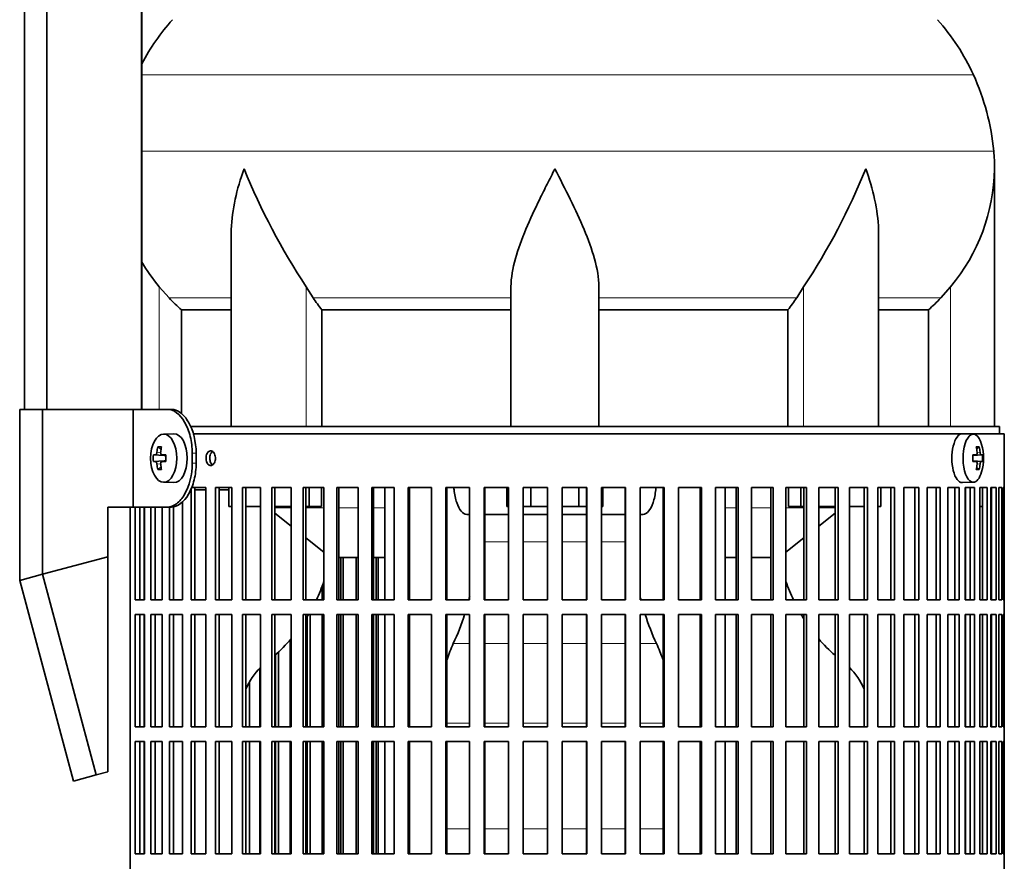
# Model space of a CAD drawing. Header units: millimetres. Extents: x 150 to 758, y -665 to 1216.
# Tile 10 of 14: x 491 to 692, y 303 to 475. Entities that reach past the tile are written whole.
import ezdxf

# ---------------------------------------------------------------- set-up
doc = ezdxf.new("R2010")
doc.units = ezdxf.units.MM
for name, color, linetype in [('LOW_134-2', 7, 'Continuous'), ('M5X8_UNI7687', 7, 'Continuous'), ('VSI134_DIFFUSORE', 7, 'Continuous'), ('VSI134_FILTRO_A', 7, 'Continuous'), ('VSI134_FILTRO_B', 7, 'Continuous'), ('VSI134_SUPPORTO_', 7, 'Continuous'), ('VSI134_TERMINALE', 7, 'Continuous')]:
    doc.layers.add(name, color=color, linetype=linetype)

# ---------------------------------------------------------------- blocks, each defined once
blk = doc.blocks.new('SE3')
at = {"layer": 'LOW_134-2', "color": 7, "linetype": 'Continuous', "lineweight": 35}
for p, q in [((491.85, 395.68), (491.85, 702.18)), ((496.4, 395.68), (496.4, 702.18)), ((515.79, 702.18), (515.79, 395.68)), ((515.86, 527.18), (515.86, 395.68))]:
    blk.add_line(p, q, dxfattribs=at)
at = {"layer": 'M5X8_UNI7687', "color": 7, "linetype": 'Continuous', "lineweight": 35}
for p, q in [((522.37, 390.68), (520.28, 390.61)), ((686.09, 390.61), (683.83, 390.68)), ((519.11, 388.02), (519.77, 387.48)), ((687.26, 388.02), (686.75, 387.63)), ((518.22, 386.38), (520.44, 386.22)), ((518.22, 384.99), (520.44, 385.15)), ((519.96, 386.39), (520.76, 386.31)), ((520.76, 385.06), (519.96, 384.97)), ((685.98, 386.33), (686.65, 386.39)), ((686.65, 384.97), (685.98, 385.04)), ((687.96, 386.38), (685.99, 386.23)), ((687.96, 384.99), (685.99, 385.13)), ((519.11, 383.35), (519.77, 383.89)), ((687.26, 383.35), (686.75, 383.74)), ((520.28, 380.75), (522.37, 380.68)), ((683.83, 380.68), (686.09, 380.75))]:
    blk.add_line(p, q, dxfattribs=at)
at = {"layer": 'M5X8_UNI7687', "color": 4, "linetype": 'Continuous', "lineweight": 9}
for p, q in [((520.44, 386.22), (518.66, 386.39)), ((518.66, 384.97), (520.44, 385.15)), ((518.93, 386.89), (519.72, 386.81)), ((519.98, 386.39), (520.76, 386.31)), ((520.76, 385.06), (519.98, 384.97)), ((685.98, 386.33), (686.64, 386.39)), ((686.64, 384.97), (685.98, 385.04)), ((687.66, 386.39), (685.99, 386.24)), ((685.99, 385.13), (687.66, 384.97)), ((686.85, 386.84), (687.45, 386.89)), ((519.71, 384.55), (518.93, 384.48)), ((687.45, 384.48), (686.84, 384.53))]:
    blk.add_line(p, q, dxfattribs=at)
at = {"layer": 'M5X8_UNI7687', "color": 7, "linetype": 'Continuous', "lineweight": 35}
for centre, radius, start, end in [((678.18, 385.68), 10, 343.7273, 16.2727), ((527.46, 385.68), 9.27, 175.7167, 184.2833), ((678.56, 385.68), 9.42, 355.7871, 4.2129)]:
    blk.add_arc(centre, radius, start, end, dxfattribs=at)
for centre, major_axis, ratio, start_param, end_param in [((686.06, 385.68), (0, -4.93), 0.422618, 2.175256, 6.283185), ((522.42, 385.68), (0, 5), 0.544639, 0, 0.01805), ((522.42, 385.68), (0, 5), 0.544639, 3.141593, 6.283185), ((683.8, 385.68), (0, 5), 0.422618, 0, 3.154553), ((527.69, 385.68), (0, 10), 0.882948, 1.335108, 1.449667), ((525.77, 382.62), (-7.92, 4.79), 0.318449, -0.559729, -0.410036), ((527.53, 385.68), (0, 10), 0.788011, 1.335108, 1.449667), ((680.18, 382.62), (7.75, 5.06), 0.247104, 0.286808, 0.4365), ((678.26, 385.68), (0, 10), 0.866025, 4.833518, 4.948078), ((678.13, 385.68), (0, 10), 0.939693, 4.833518, 4.948078), ((527.61, 385.53), (-9.97, 0.73), 0.047468, -0.453089, -0.33853), ((527.61, 385.53), (-9.97, 0.73), 0.047468, -0.809907, -0.695348), ((520.43, 386.72), (0.975, -0.099), 0.510424, 4.771824, 5.100533), ((520.43, 384.65), (0.975, 0.099), 0.510424, 1.182652, 1.511361), ((524.1, 385.68), (0, 9.26), 0.361923, 1.49595, 1.645642), ((678.19, 385.53), (9.97, 0.79), 0.036834, 0.556003, 0.670562), ((681.48, 385.68), (0, -9.26), 0.488139, 1.49595, 1.645642), ((678.19, 385.53), (9.97, 0.79), 0.036834, 0.199185, 0.313745), ((527.61, 385.84), (-9.97, -0.73), 0.047468, 0.33853, 0.453089), ((527.69, 385.68), (0, -10), 0.882948, 4.833518, 4.948078), ((525.77, 388.75), (-7.92, -4.79), 0.318449, 0.410036, 0.559729), ((527.53, 385.68), (0, -10), 0.788011, 4.833518, 4.948078), ((527.61, 385.84), (-9.97, -0.73), 0.047468, 0.695348, 0.809907), ((678.19, 385.84), (9.97, -0.79), 0.036834, -0.670562, -0.556003), ((678.26, 385.68), (0, -10), 0.866025, 1.335108, 1.449667), ((680.18, 388.75), (7.75, -5.06), 0.247104, -0.4365, -0.286808), ((678.13, 385.68), (0, -10), 0.939693, 1.335108, 1.449667), ((678.19, 385.84), (9.97, -0.79), 0.036834, -0.313745, -0.199185), ((686.06, 385.68), (0, -4.93), 0.422618, 0, 0.966337)]:
    blk.add_ellipse(centre, major_axis=major_axis, ratio=ratio, start_param=start_param, end_param=end_param, dxfattribs=at)
blk.add_ellipse((520.33, 385.68), major_axis=(0, 4.93), ratio=0.544639, dxfattribs=at)
for points in [[(518.66, 386.39), (518.67, 386.39), (518.68, 386.4), (518.7, 386.4), (518.73, 386.42), (518.75, 386.43), (518.77, 386.45), (518.79, 386.48), (518.81, 386.51), (518.83, 386.54), (518.85, 386.58), (518.87, 386.62), (518.88, 386.66), (518.89, 386.7), (518.91, 386.75), (518.92, 386.79), (518.92, 386.84), (518.93, 386.87), (518.93, 386.89)], [(519.7, 386.89), (519.7, 386.87), (519.7, 386.84), (519.7, 386.79), (519.7, 386.75), (519.71, 386.7), (519.72, 386.66), (519.73, 386.62), (519.75, 386.58), (519.76, 386.54), (519.78, 386.51), (519.81, 386.48), (519.83, 386.45), (519.86, 386.43), (519.88, 386.42), (519.91, 386.4), (519.94, 386.4), (519.96, 386.39), (519.98, 386.39)], [(686.64, 386.39), (686.65, 386.39), (686.67, 386.4), (686.69, 386.4), (686.72, 386.42), (686.74, 386.43), (686.76, 386.45), (686.78, 386.48), (686.8, 386.51), (686.81, 386.54), (686.83, 386.58), (686.84, 386.62), (686.85, 386.66), (686.85, 386.7), (686.86, 386.75), (686.86, 386.79), (686.86, 386.84), (686.85, 386.87), (686.85, 386.89)], [(687.45, 386.89), (687.46, 386.87), (687.46, 386.84), (687.47, 386.79), (687.48, 386.75), (687.49, 386.7), (687.5, 386.66), (687.51, 386.62), (687.52, 386.58), (687.54, 386.54), (687.55, 386.51), (687.57, 386.48), (687.58, 386.45), (687.6, 386.43), (687.62, 386.42), (687.63, 386.4), (687.65, 386.4), (687.66, 386.39), (687.66, 386.39)], [(518.93, 384.48), (518.93, 384.49), (518.92, 384.53), (518.92, 384.57), (518.91, 384.62), (518.89, 384.66), (518.88, 384.71), (518.87, 384.75), (518.85, 384.79), (518.83, 384.83), (518.81, 384.86), (518.79, 384.89), (518.77, 384.91), (518.75, 384.93), (518.73, 384.95), (518.7, 384.96), (518.68, 384.97), (518.67, 384.97), (518.66, 384.97)], [(519.98, 384.97), (519.96, 384.97), (519.94, 384.97), (519.91, 384.96), (519.88, 384.95), (519.86, 384.93), (519.83, 384.91), (519.81, 384.89), (519.78, 384.86), (519.76, 384.83), (519.75, 384.79), (519.73, 384.75), (519.72, 384.71), (519.71, 384.66), (519.7, 384.62), (519.7, 384.57), (519.7, 384.53), (519.7, 384.49), (519.7, 384.48)], [(686.85, 384.48), (686.85, 384.49), (686.86, 384.53), (686.86, 384.57), (686.86, 384.62), (686.85, 384.66), (686.85, 384.71), (686.84, 384.75), (686.83, 384.79), (686.81, 384.83), (686.8, 384.86), (686.78, 384.89), (686.76, 384.91), (686.74, 384.93), (686.72, 384.95), (686.69, 384.96), (686.67, 384.97), (686.65, 384.97), (686.64, 384.97)], [(687.66, 384.97), (687.66, 384.97), (687.65, 384.97), (687.63, 384.96), (687.62, 384.95), (687.6, 384.93), (687.58, 384.91), (687.57, 384.89), (687.55, 384.86), (687.54, 384.83), (687.52, 384.79), (687.51, 384.75), (687.5, 384.71), (687.49, 384.66), (687.48, 384.62), (687.47, 384.57), (687.46, 384.53), (687.46, 384.49), (687.45, 384.48)]]:
    blk.add_open_spline(points, degree=3, dxfattribs=at)
at = {"layer": 'VSI134_DIFFUSORE', "color": 4, "linetype": 'Continuous', "lineweight": 9}
for p, q in [((686.09, 464.17), (515.86, 464.17)), ((515.86, 448.54), (690.25, 448.54)), ((519.42, 395.68), (519.42, 420.78)), ((549.51, 392.18), (549.51, 420.78)), ((651.33, 392.18), (651.33, 420.78)), ((681.42, 392.18), (681.42, 420.78)), ((534.14, 418.48), (521.43, 418.48)), ((591.42, 418.48), (550.93, 418.48)), ((609.42, 418.48), (649.91, 418.48)), ((666.69, 418.48), (679.41, 418.48))]:
    blk.add_line(p, q, dxfattribs=at)
at = {"layer": 'VSI134_DIFFUSORE', "color": 7, "linetype": 'Continuous', "lineweight": 35}
for p, q in [((690.42, 392.18), (690.42, 444.92)), ((534.14, 431.54), (534.14, 392.18)), ((666.69, 392.18), (666.69, 431.54)), ((521.43, 418.48), (519.42, 420.78)), ((550.93, 418.48), (549.51, 420.78)), ((591.42, 392.18), (591.42, 420.78)), ((609.42, 392.18), (609.42, 420.78)), ((651.33, 420.78), (649.91, 418.48)), ((681.42, 420.78), (679.41, 418.48)), ((523.95, 416.04), (534.14, 416.04)), ((523.95, 394.82), (523.95, 416.04)), ((552.71, 416.04), (591.42, 416.04)), ((552.71, 392.18), (552.71, 416.04)), ((609.42, 416.04), (648.13, 416.04)), ((648.13, 416.04), (648.13, 392.18)), ((666.69, 416.04), (676.89, 416.04)), ((676.89, 416.04), (676.89, 392.18))]:
    blk.add_line(p, q, dxfattribs=at)
for centre, radius, start, end in [((554.82, 445.98), 44, 138, 152.3158), ((646.02, 445.98), 44, 24.4088, 42), ((641.47, 443.92), 49, 5.4174, 24.4088), ((651.92, 444.91), 38.5, 359.9861, 5.4174), ((662.6, 495.85), 135.74, 202.0412, 213.5763), ((538.24, 495.85), 135.74, 326.4237, 337.9588), ((651.73, 445.59), 38.7, 320.1094, 358.9842), ((549.11, 445.59), 38.7, 210.5496, 219.8906), ((584.04, 440.7), 39.88, 213.8582, 218.2062), ((616.79, 440.7), 39.88, 321.7938, 326.1418)]:
    blk.add_arc(centre, radius, start, end, dxfattribs=at)
for points, knots in [([(534.14, 431.53), (534.14, 431.85), (534.15, 432.18), (534.3, 436.55), (535.28, 440.76), (536.78, 444.91)], [0.4601729, 0.4601729, 0.4601729, 0.4601729, 0.5, 0.5, 1, 1, 1, 1]), ([(591.42, 420.78), (591.42, 422.61), (591.78, 424.55), (592.88, 428.49), (593.62, 430.5), (595.34, 434.6), (596.29, 436.64), (597.8, 439.72), (598.31, 440.75), (599.36, 442.82), (599.89, 443.88), (600.42, 444.91)], [0, 0, 0, 0, 0.25, 0.25, 0.5, 0.5, 0.75, 0.75, 0.875, 0.875, 1, 1, 1, 1]), ([(609.42, 420.78), (609.42, 422.61), (609.07, 424.51), (607.97, 428.47), (607.22, 430.48), (604.68, 436.55), (602.53, 440.76), (600.42, 444.91)], [0, 0, 0, 0, 0.25, 0.25, 0.5, 0.5, 1, 1, 1, 1]), ([(666.69, 431.53), (666.69, 431.85), (666.69, 432.18), (666.54, 436.55), (665.55, 440.76), (664.06, 444.91)], [0.4601729, 0.4601729, 0.4601729, 0.4601729, 0.5, 0.5, 1, 1, 1, 1])]:
    blk.add_open_spline(points, degree=3, knots=knots, dxfattribs=at)
for points in [[(523.95, 416.04), (523.07, 416.82), (522.24, 417.64), (521.43, 418.48)], [(679.41, 418.48), (678.6, 417.64), (677.76, 416.82), (676.89, 416.04)]]:
    blk.add_open_spline(points, degree=3, dxfattribs=at)
at = {"layer": 'VSI134_FILTRO_A', "color": 7, "linetype": 'Continuous', "lineweight": 35}
for p, q in [((692.42, 390.68), (526.32, 390.68)), ((692.42, 189.68), (692.42, 390.68)), ((528.98, 379.68), (525.93, 379.68)), ((525.93, 379.41), (525.93, 356.68)), ((526.73, 379.68), (526.73, 356.68)), ((528.98, 379.68), (528.98, 356.68)), ((530.92, 379.68), (530.92, 356.68)), ((534.3, 379.68), (530.92, 379.68)), ((531.66, 379.68), (531.66, 356.68)), ((534.3, 379.68), (534.3, 356.68)), ((536.44, 379.68), (536.44, 356.68)), ((540.13, 379.68), (536.44, 379.68)), ((537.12, 379.68), (537.12, 356.68)), ((540.13, 379.68), (540.13, 356.68)), ((542.45, 379.68), (542.45, 356.68)), ((546.42, 379.68), (542.45, 379.68)), ((543.06, 379.68), (543.06, 356.68)), ((546.42, 379.68), (546.42, 356.68)), ((548.9, 379.68), (548.9, 356.68)), ((553.11, 379.68), (548.9, 379.68)), ((549.43, 379.68), (549.43, 356.68)), ((553.11, 379.68), (553.11, 356.68)), ((555.74, 379.68), (555.74, 356.68)), ((560.17, 379.68), (555.74, 379.68)), ((556.2, 379.68), (556.2, 356.68)), ((560.17, 379.68), (560.17, 356.68)), ((562.91, 379.68), (562.91, 356.68)), ((567.53, 379.68), (562.91, 379.68)), ((563.3, 379.68), (563.3, 356.68)), ((567.53, 379.68), (567.53, 356.68)), ((570.38, 379.68), (570.38, 356.68)), ((575.15, 379.68), (570.38, 379.68)), ((570.68, 379.68), (570.68, 356.68)), ((575.15, 379.68), (575.15, 356.68)), ((578.07, 379.68), (578.07, 356.68)), ((582.95, 379.68), (578.07, 379.68)), ((578.29, 379.68), (578.29, 356.68)), ((582.95, 379.68), (582.95, 356.68)), ((585.94, 379.68), (585.94, 356.68)), ((590.89, 379.68), (585.94, 379.68)), ((586.07, 379.68), (586.07, 356.68)), ((590.89, 379.68), (590.89, 356.68)), ((593.91, 379.68), (593.91, 356.68)), ((598.9, 379.68), (593.91, 379.68)), ((593.95, 379.68), (593.95, 356.68)), ((598.9, 379.68), (598.9, 356.68)), ((601.93, 379.68), (601.93, 356.68)), ((606.93, 379.68), (601.93, 379.68)), ((606.88, 379.68), (606.88, 356.68)), ((606.93, 379.68), (606.93, 356.68)), ((609.94, 379.68), (609.94, 356.68)), ((614.9, 379.68), (609.94, 379.68)), ((614.77, 379.68), (614.77, 356.68)), ((614.9, 379.68), (614.9, 356.68)), ((617.88, 379.68), (617.88, 356.68)), ((622.76, 379.68), (617.88, 379.68)), ((622.55, 379.68), (622.55, 356.68)), ((622.76, 379.68), (622.76, 356.68)), ((625.69, 379.68), (625.69, 356.68)), ((630.46, 379.68), (625.69, 379.68)), ((630.16, 379.68), (630.16, 356.68)), ((630.46, 379.68), (630.46, 356.68)), ((633.3, 379.68), (633.3, 356.68)), ((637.92, 379.68), (633.3, 379.68)), ((637.54, 379.68), (637.54, 356.68)), ((637.92, 379.68), (637.92, 356.68)), ((640.67, 379.68), (640.67, 356.68)), ((645.1, 379.68), (640.67, 379.68)), ((644.64, 379.68), (644.64, 356.68)), ((645.1, 379.68), (645.1, 356.68)), ((647.72, 379.68), (647.72, 356.68)), ((651.94, 379.68), (647.72, 379.68)), ((651.4, 379.68), (651.4, 356.68)), ((651.94, 379.68), (651.94, 356.68)), ((654.42, 379.68), (654.42, 356.68)), ((658.39, 379.68), (654.42, 379.68)), ((657.78, 379.68), (657.78, 356.68)), ((658.39, 379.68), (658.39, 356.68)), ((660.71, 379.68), (660.71, 356.68)), ((664.39, 379.68), (660.71, 379.68)), ((663.72, 379.68), (663.72, 356.68)), ((664.39, 379.68), (664.39, 356.68)), ((669.91, 379.68), (666.53, 379.68)), ((666.53, 379.68), (666.53, 356.68)), ((669.17, 379.68), (669.17, 356.68)), ((669.91, 379.68), (669.91, 356.68)), ((674.9, 379.68), (671.86, 379.68)), ((671.86, 379.68), (671.86, 356.68)), ((674.11, 379.68), (674.11, 356.68)), ((674.9, 379.68), (674.9, 356.68)), ((679.32, 379.68), (676.64, 379.68)), ((676.64, 379.68), (676.64, 356.68)), ((678.48, 379.68), (678.48, 356.68)), ((679.32, 379.68), (679.32, 356.68)), ((683.15, 379.68), (680.84, 379.68)), ((680.84, 379.68), (680.84, 356.68)), ((682.26, 379.68), (682.26, 356.68)), ((683.15, 379.68), (683.15, 356.68)), ((686.34, 379.68), (684.43, 379.68)), ((684.43, 379.68), (684.43, 356.68)), ((685.42, 379.68), (685.42, 356.68)), ((686.34, 379.68), (686.34, 356.68)), ((688.88, 379.68), (687.38, 379.68)), ((687.38, 379.68), (687.38, 356.68)), ((687.93, 379.68), (687.93, 356.68)), ((688.88, 379.68), (688.88, 356.68)), ((690.75, 379.68), (689.66, 379.68)), ((689.66, 379.68), (689.66, 356.68)), ((689.77, 379.68), (689.77, 356.68)), ((690.75, 379.68), (690.75, 356.68)), ((691.92, 379.68), (691.27, 379.68)), ((691.27, 379.68), (691.27, 356.68)), ((691.92, 379.68), (691.92, 356.68)), ((692.41, 379.68), (692.19, 379.68)), ((692.19, 379.68), (692.19, 356.68)), ((692.41, 379.68), (692.41, 356.68)), ((513.43, 375.68), (513.43, 198.46)), ((514.5, 375.68), (514.5, 356.68)), ((515.42, 375.68), (515.42, 356.68)), ((516.41, 375.68), (516.41, 356.68)), ((517.69, 375.68), (517.69, 356.68)), ((518.58, 375.68), (518.58, 356.68)), ((520, 375.68), (520, 356.68)), ((521.51, 375.68), (521.51, 356.68)), ((522.36, 375.78), (522.36, 356.68)), ((524.2, 376.78), (524.2, 356.68)), ((516.41, 356.68), (514.5, 356.68)), ((520, 356.68), (517.69, 356.68)), ((524.2, 356.68), (521.51, 356.68)), ((528.98, 356.68), (525.93, 356.68)), ((534.3, 356.68), (530.92, 356.68)), ((540.13, 356.68), (536.44, 356.68)), ((546.42, 356.68), (542.45, 356.68)), ((553.11, 356.68), (548.9, 356.68)), ((560.17, 356.68), (555.74, 356.68)), ((567.53, 356.68), (562.91, 356.68)), ((575.15, 356.68), (570.38, 356.68)), ((582.95, 356.68), (578.07, 356.68)), ((590.89, 356.68), (585.94, 356.68)), ((598.9, 356.68), (593.91, 356.68)), ((606.93, 356.68), (601.93, 356.68)), ((614.9, 356.68), (609.94, 356.68)), ((622.76, 356.68), (617.88, 356.68)), ((630.46, 356.68), (625.69, 356.68)), ((637.92, 356.68), (633.3, 356.68)), ((645.1, 356.68), (640.67, 356.68)), ((651.94, 356.68), (647.72, 356.68)), ((658.39, 356.68), (654.42, 356.68)), ((664.39, 356.68), (660.71, 356.68)), ((669.91, 356.68), (666.53, 356.68)), ((674.9, 356.68), (671.86, 356.68)), ((679.32, 356.68), (676.64, 356.68)), ((683.15, 356.68), (680.84, 356.68)), ((686.34, 356.68), (684.43, 356.68)), ((688.88, 356.68), (687.38, 356.68)), ((690.75, 356.68), (689.66, 356.68)), ((691.92, 356.68), (691.27, 356.68)), ((692.41, 356.68), (692.19, 356.68)), ((514.5, 353.68), (514.5, 330.68)), ((516.41, 353.68), (514.5, 353.68)), ((515.42, 353.68), (515.42, 330.68)), ((516.41, 353.68), (516.41, 330.68)), ((517.69, 353.68), (517.69, 330.68)), ((520, 353.68), (517.69, 353.68)), ((518.58, 353.68), (518.58, 330.68)), ((520, 353.68), (520, 330.68)), ((521.51, 353.68), (521.51, 330.68)), ((524.2, 353.68), (521.51, 353.68)), ((522.36, 353.68), (522.36, 330.68)), ((524.2, 353.68), (524.2, 330.68)), ((525.93, 353.68), (525.93, 330.68)), ((528.98, 353.68), (525.93, 353.68)), ((526.73, 353.68), (526.73, 330.68)), ((528.98, 353.68), (528.98, 330.68)), ((530.92, 353.68), (530.92, 330.68)), ((534.3, 353.68), (530.92, 353.68)), ((531.66, 353.68), (531.66, 330.68)), ((534.3, 353.68), (534.3, 330.68)), ((536.44, 353.68), (536.44, 330.68)), ((540.13, 353.68), (536.44, 353.68)), ((537.12, 353.68), (537.12, 330.68)), ((540.13, 353.68), (540.13, 330.68)), ((542.45, 353.68), (542.45, 330.68)), ((546.42, 353.68), (542.45, 353.68)), ((543.06, 353.68), (543.06, 330.68)), ((546.42, 353.68), (546.42, 330.68)), ((548.9, 353.68), (548.9, 330.68)), ((553.11, 353.68), (548.9, 353.68)), ((549.43, 353.68), (549.43, 330.68)), ((553.11, 353.68), (553.11, 330.68)), ((555.74, 353.68), (555.74, 330.68)), ((560.17, 353.68), (555.74, 353.68)), ((556.2, 353.68), (556.2, 330.68)), ((560.17, 353.68), (560.17, 330.68)), ((562.91, 353.68), (562.91, 330.68)), ((567.53, 353.68), (562.91, 353.68)), ((563.3, 353.68), (563.3, 330.68)), ((567.53, 353.68), (567.53, 330.68)), ((570.38, 353.68), (570.38, 330.68)), ((575.15, 353.68), (570.38, 353.68)), ((570.68, 353.68), (570.68, 330.68)), ((575.15, 353.68), (575.15, 330.68)), ((578.07, 353.68), (578.07, 330.68)), ((582.95, 353.68), (578.07, 353.68)), ((578.29, 353.68), (578.29, 330.68)), ((582.95, 353.68), (582.95, 330.68)), ((585.94, 353.68), (585.94, 330.68)), ((590.89, 353.68), (585.94, 353.68)), ((586.07, 353.68), (586.07, 330.68)), ((590.89, 353.68), (590.89, 330.68)), ((593.91, 353.68), (593.91, 330.68)), ((598.9, 353.68), (593.91, 353.68)), ((593.95, 353.68), (593.95, 330.68)), ((598.9, 353.68), (598.9, 330.68)), ((601.93, 353.68), (601.93, 330.68)), ((606.93, 353.68), (601.93, 353.68)), ((606.88, 353.68), (606.88, 330.68)), ((606.93, 353.68), (606.93, 330.68)), ((609.94, 353.68), (609.94, 330.68)), ((614.9, 353.68), (609.94, 353.68)), ((614.77, 353.68), (614.77, 330.68)), ((614.9, 353.68), (614.9, 330.68)), ((617.88, 353.68), (617.88, 330.68)), ((622.76, 353.68), (617.88, 353.68)), ((622.55, 353.68), (622.55, 330.68)), ((622.76, 353.68), (622.76, 330.68)), ((625.69, 353.68), (625.69, 330.68)), ((630.46, 353.68), (625.69, 353.68)), ((630.16, 353.68), (630.16, 330.68)), ((630.46, 353.68), (630.46, 330.68)), ((633.3, 353.68), (633.3, 330.68)), ((637.92, 353.68), (633.3, 353.68)), ((637.54, 353.68), (637.54, 330.68)), ((637.92, 353.68), (637.92, 330.68)), ((640.67, 353.68), (640.67, 330.68)), ((645.1, 353.68), (640.67, 353.68)), ((644.64, 353.68), (644.64, 330.68)), ((645.1, 353.68), (645.1, 330.68)), ((647.72, 353.68), (647.72, 330.68)), ((651.94, 353.68), (647.72, 353.68)), ((651.4, 353.68), (651.4, 330.68)), ((651.94, 353.68), (651.94, 330.68)), ((654.42, 353.68), (654.42, 330.68)), ((658.39, 353.68), (654.42, 353.68)), ((657.78, 353.68), (657.78, 330.68)), ((658.39, 353.68), (658.39, 330.68)), ((660.71, 353.68), (660.71, 330.68)), ((664.39, 353.68), (660.71, 353.68)), ((663.72, 353.68), (663.72, 330.68)), ((664.39, 353.68), (664.39, 330.68)), ((669.91, 353.68), (666.53, 353.68)), ((666.53, 353.68), (666.53, 330.68)), ((669.17, 353.68), (669.17, 330.68)), ((669.91, 353.68), (669.91, 330.68)), ((674.9, 353.68), (671.86, 353.68)), ((671.86, 353.68), (671.86, 330.68)), ((674.11, 353.68), (674.11, 330.68)), ((674.9, 353.68), (674.9, 330.68)), ((679.32, 353.68), (676.64, 353.68)), ((676.64, 353.68), (676.64, 330.68)), ((678.48, 353.68), (678.48, 330.68)), ((679.32, 353.68), (679.32, 330.68)), ((683.15, 353.68), (680.84, 353.68)), ((680.84, 353.68), (680.84, 330.68)), ((682.26, 353.68), (682.26, 330.68)), ((683.15, 353.68), (683.15, 330.68)), ((686.34, 353.68), (684.43, 353.68)), ((684.43, 353.68), (684.43, 330.68)), ((685.42, 353.68), (685.42, 330.68)), ((686.34, 353.68), (686.34, 330.68)), ((688.88, 353.68), (687.38, 353.68)), ((687.38, 353.68), (687.38, 330.68)), ((687.93, 353.68), (687.93, 330.68)), ((688.88, 353.68), (688.88, 330.68)), ((690.75, 353.68), (689.66, 353.68)), ((689.66, 353.68), (689.66, 330.68)), ((689.77, 353.68), (689.77, 330.68)), ((690.75, 353.68), (690.75, 330.68)), ((691.92, 353.68), (691.27, 353.68)), ((691.27, 353.68), (691.27, 330.68)), ((691.92, 353.68), (691.92, 330.68)), ((692.41, 353.68), (692.19, 353.68)), ((692.19, 353.68), (692.19, 330.68)), ((692.41, 353.68), (692.41, 330.68)), ((516.41, 330.68), (514.5, 330.68)), ((520, 330.68), (517.69, 330.68)), ((524.2, 330.68), (521.51, 330.68)), ((528.98, 330.68), (525.93, 330.68)), ((534.3, 330.68), (530.92, 330.68)), ((540.13, 330.68), (536.44, 330.68)), ((546.42, 330.68), (542.45, 330.68)), ((553.11, 330.68), (548.9, 330.68)), ((560.17, 330.68), (555.74, 330.68)), ((567.53, 330.68), (562.91, 330.68)), ((575.15, 330.68), (570.38, 330.68)), ((582.95, 330.68), (578.07, 330.68)), ((590.89, 330.68), (585.94, 330.68)), ((598.9, 330.68), (593.91, 330.68)), ((606.93, 330.68), (601.93, 330.68)), ((614.9, 330.68), (609.94, 330.68)), ((622.76, 330.68), (617.88, 330.68)), ((630.46, 330.68), (625.69, 330.68)), ((637.92, 330.68), (633.3, 330.68)), ((645.1, 330.68), (640.67, 330.68)), ((651.94, 330.68), (647.72, 330.68)), ((658.39, 330.68), (654.42, 330.68)), ((664.39, 330.68), (660.71, 330.68)), ((669.91, 330.68), (666.53, 330.68)), ((674.9, 330.68), (671.86, 330.68)), ((679.32, 330.68), (676.64, 330.68)), ((683.15, 330.68), (680.84, 330.68)), ((686.34, 330.68), (684.43, 330.68)), ((688.88, 330.68), (687.38, 330.68)), ((690.75, 330.68), (689.66, 330.68)), ((691.92, 330.68), (691.27, 330.68)), ((692.41, 330.68), (692.19, 330.68)), ((514.5, 327.68), (514.5, 304.68)), ((516.41, 327.68), (514.5, 327.68)), ((515.42, 327.68), (515.42, 304.68)), ((516.41, 327.68), (516.41, 304.68)), ((517.69, 327.68), (517.69, 304.68)), ((520, 327.68), (517.69, 327.68)), ((518.58, 327.68), (518.58, 304.68)), ((520, 327.68), (520, 304.68)), ((521.51, 327.68), (521.51, 304.68)), ((524.2, 327.68), (521.51, 327.68)), ((522.36, 327.68), (522.36, 304.68)), ((524.2, 327.68), (524.2, 304.68)), ((525.93, 327.68), (525.93, 304.68)), ((528.98, 327.68), (525.93, 327.68)), ((526.73, 327.68), (526.73, 304.68)), ((528.98, 327.68), (528.98, 304.68)), ((530.92, 327.68), (530.92, 304.68)), ((534.3, 327.68), (530.92, 327.68)), ((531.66, 327.68), (531.66, 304.68)), ((534.3, 327.68), (534.3, 304.68)), ((536.44, 327.68), (536.44, 304.68)), ((540.13, 327.68), (536.44, 327.68)), ((537.12, 327.68), (537.12, 304.68)), ((540.13, 327.68), (540.13, 304.68)), ((542.45, 327.68), (542.45, 304.68)), ((546.42, 327.68), (542.45, 327.68)), ((543.06, 327.68), (543.06, 304.68)), ((546.42, 327.68), (546.42, 304.68)), ((548.9, 327.68), (548.9, 304.68)), ((553.11, 327.68), (548.9, 327.68)), ((549.43, 327.68), (549.43, 304.68)), ((553.11, 327.68), (553.11, 304.68)), ((555.74, 327.68), (555.74, 304.68)), ((560.17, 327.68), (555.74, 327.68)), ((556.2, 327.68), (556.2, 304.68)), ((560.17, 327.68), (560.17, 304.68)), ((562.91, 327.68), (562.91, 304.68)), ((567.53, 327.68), (562.91, 327.68)), ((563.3, 327.68), (563.3, 304.68)), ((567.53, 327.68), (567.53, 304.68)), ((570.38, 327.68), (570.38, 304.68)), ((575.15, 327.68), (570.38, 327.68)), ((570.68, 327.68), (570.68, 304.68)), ((575.15, 327.68), (575.15, 304.68)), ((578.07, 327.68), (578.07, 304.68)), ((582.95, 327.68), (578.07, 327.68)), ((578.29, 327.68), (578.29, 304.68)), ((582.95, 327.68), (582.95, 304.68)), ((585.94, 327.68), (585.94, 304.68)), ((590.89, 327.68), (585.94, 327.68)), ((586.07, 327.68), (586.07, 304.68)), ((590.89, 327.68), (590.89, 304.68)), ((593.91, 327.68), (593.91, 304.68)), ((598.9, 327.68), (593.91, 327.68)), ((593.95, 327.68), (593.95, 304.68)), ((598.9, 327.68), (598.9, 304.68)), ((601.93, 327.68), (601.93, 304.68)), ((606.93, 327.68), (601.93, 327.68)), ((606.88, 327.68), (606.88, 304.68)), ((606.93, 327.68), (606.93, 304.68)), ((609.94, 327.68), (609.94, 304.68)), ((614.9, 327.68), (609.94, 327.68)), ((614.77, 327.68), (614.77, 304.68)), ((614.9, 327.68), (614.9, 304.68)), ((617.88, 327.68), (617.88, 304.68)), ((622.76, 327.68), (617.88, 327.68)), ((622.55, 327.68), (622.55, 304.68)), ((622.76, 327.68), (622.76, 304.68)), ((625.69, 327.68), (625.69, 304.68)), ((630.46, 327.68), (625.69, 327.68)), ((630.16, 327.68), (630.16, 304.68)), ((630.46, 327.68), (630.46, 304.68)), ((633.3, 327.68), (633.3, 304.68)), ((637.92, 327.68), (633.3, 327.68)), ((637.54, 327.68), (637.54, 304.68)), ((637.92, 327.68), (637.92, 304.68)), ((640.67, 327.68), (640.67, 304.68)), ((645.1, 327.68), (640.67, 327.68)), ((644.64, 327.68), (644.64, 304.68)), ((645.1, 327.68), (645.1, 304.68)), ((647.72, 327.68), (647.72, 304.68)), ((651.94, 327.68), (647.72, 327.68)), ((651.4, 327.68), (651.4, 304.68)), ((651.94, 327.68), (651.94, 304.68)), ((654.42, 327.68), (654.42, 304.68)), ((658.39, 327.68), (654.42, 327.68)), ((657.78, 327.68), (657.78, 304.68)), ((658.39, 327.68), (658.39, 304.68)), ((660.71, 327.68), (660.71, 304.68)), ((664.39, 327.68), (660.71, 327.68)), ((663.72, 327.68), (663.72, 304.68)), ((664.39, 327.68), (664.39, 304.68)), ((669.91, 327.68), (666.53, 327.68)), ((666.53, 327.68), (666.53, 304.68)), ((669.17, 327.68), (669.17, 304.68)), ((669.91, 327.68), (669.91, 304.68)), ((674.9, 327.68), (671.86, 327.68)), ((671.86, 327.68), (671.86, 304.68)), ((674.11, 327.68), (674.11, 304.68)), ((674.9, 327.68), (674.9, 304.68)), ((679.32, 327.68), (676.64, 327.68)), ((676.64, 327.68), (676.64, 304.68)), ((678.48, 327.68), (678.48, 304.68)), ((679.32, 327.68), (679.32, 304.68)), ((683.15, 327.68), (680.84, 327.68)), ((680.84, 327.68), (680.84, 304.68)), ((682.26, 327.68), (682.26, 304.68)), ((683.15, 327.68), (683.15, 304.68)), ((686.34, 327.68), (684.43, 327.68)), ((684.43, 327.68), (684.43, 304.68)), ((685.42, 327.68), (685.42, 304.68)), ((686.34, 327.68), (686.34, 304.68)), ((688.88, 327.68), (687.38, 327.68)), ((687.38, 327.68), (687.38, 304.68)), ((687.93, 327.68), (687.93, 304.68)), ((688.88, 327.68), (688.88, 304.68)), ((690.75, 327.68), (689.66, 327.68)), ((689.66, 327.68), (689.66, 304.68)), ((689.77, 327.68), (689.77, 304.68)), ((690.75, 327.68), (690.75, 304.68)), ((691.92, 327.68), (691.27, 327.68)), ((691.27, 327.68), (691.27, 304.68)), ((691.92, 327.68), (691.92, 304.68)), ((692.41, 327.68), (692.19, 327.68)), ((692.19, 327.68), (692.19, 304.68)), ((692.41, 327.68), (692.41, 304.68)), ((516.41, 304.68), (514.5, 304.68)), ((520, 304.68), (517.69, 304.68)), ((524.2, 304.68), (521.51, 304.68)), ((528.98, 304.68), (525.93, 304.68)), ((534.3, 304.68), (530.92, 304.68)), ((540.13, 304.68), (536.44, 304.68)), ((546.42, 304.68), (542.45, 304.68)), ((553.11, 304.68), (548.9, 304.68)), ((560.17, 304.68), (555.74, 304.68)), ((567.53, 304.68), (562.91, 304.68)), ((575.15, 304.68), (570.38, 304.68)), ((582.95, 304.68), (578.07, 304.68)), ((590.89, 304.68), (585.94, 304.68)), ((598.9, 304.68), (593.91, 304.68)), ((606.93, 304.68), (601.93, 304.68)), ((614.9, 304.68), (609.94, 304.68)), ((622.76, 304.68), (617.88, 304.68)), ((630.46, 304.68), (625.69, 304.68)), ((637.92, 304.68), (633.3, 304.68)), ((645.1, 304.68), (640.67, 304.68)), ((651.94, 304.68), (647.72, 304.68)), ((658.39, 304.68), (654.42, 304.68)), ((664.39, 304.68), (660.71, 304.68)), ((669.91, 304.68), (666.53, 304.68)), ((674.9, 304.68), (671.86, 304.68)), ((679.32, 304.68), (676.64, 304.68)), ((683.15, 304.68), (680.84, 304.68)), ((686.34, 304.68), (684.43, 304.68)), ((688.88, 304.68), (687.38, 304.68)), ((690.75, 304.68), (689.66, 304.68)), ((691.92, 304.68), (691.27, 304.68)), ((692.41, 304.68), (692.19, 304.68))]:
    blk.add_line(p, q, dxfattribs=at)
for points, knots in [([(528.99, 385.68), (528.99, 385.85), (529.01, 386.02), (529.04, 386.18), (529.08, 386.34), (529.13, 386.49), (529.19, 386.62), (529.26, 386.75), (529.34, 386.87), (529.43, 386.96), (529.52, 387.04), (529.63, 387.11), (529.73, 387.15), (529.84, 387.18), (529.95, 387.19), (530.05, 387.17), (530.16, 387.15), (530.27, 387.11), (530.37, 387.03), (530.46, 386.96), (530.56, 386.86), (530.63, 386.74), (530.71, 386.62), (530.77, 386.48), (530.82, 386.33), (530.87, 386.17), (530.9, 386.01), (530.91, 385.84), (530.91, 385.79), (530.92, 385.74), (530.92, 385.68), (530.92, 385.52), (530.9, 385.35), (530.86, 385.19), (530.82, 385.03), (530.77, 384.88), (530.7, 384.75), (530.63, 384.62), (530.55, 384.5), (530.46, 384.41), (530.36, 384.32), (530.26, 384.26), (530.15, 384.22), (530.05, 384.18), (529.94, 384.17), (529.83, 384.19), (529.72, 384.21), (529.62, 384.26), (529.52, 384.33), (529.43, 384.41), (529.34, 384.51), (529.26, 384.63), (529.19, 384.75), (529.12, 384.89), (529.08, 385.04), (529.03, 385.19), (529, 385.36), (528.99, 385.53), (528.99, 385.58), (528.99, 385.63), (528.99, 385.68)], [0, 0, 0, 0, 0.053705, 0.053705, 0.053705, 0.107409, 0.107409, 0.107409, 0.161118, 0.161118, 0.161118, 0.21483, 0.21483, 0.21483, 0.268537, 0.268537, 0.268537, 0.322238, 0.322238, 0.322238, 0.375943, 0.375943, 0.375943, 0.429653, 0.429653, 0.429653, 0.483364, 0.483364, 0.483364, 0.5, 0.5, 0.5, 0.553705, 0.553705, 0.553705, 0.607409, 0.607409, 0.607409, 0.661118, 0.661118, 0.661118, 0.71483, 0.71483, 0.71483, 0.768537, 0.768537, 0.768537, 0.822238, 0.822238, 0.822238, 0.875943, 0.875943, 0.875943, 0.929653, 0.929653, 0.929653, 0.983364, 0.983364, 0.983364, 1, 1, 1, 1]), ([(530.32, 387.06), (530.31, 387.05), (530.3, 387.04), (530.29, 387.03), (530.19, 386.96), (530.1, 386.86), (530.03, 386.74), (529.95, 386.62), (529.89, 386.48), (529.84, 386.33), (529.8, 386.17), (529.77, 386.01), (529.76, 385.84), (529.76, 385.79), (529.75, 385.74), (529.75, 385.68), (529.75, 385.52), (529.77, 385.35), (529.81, 385.19), (529.84, 385.03), (529.89, 384.88), (529.96, 384.75), (530.03, 384.62), (530.11, 384.5), (530.2, 384.41), (530.24, 384.37), (530.28, 384.34), (530.32, 384.31)], [0.3155206, 0.3155206, 0.3155206, 0.3155206, 0.3222379, 0.3222379, 0.3222379, 0.3759422, 0.3759422, 0.3759422, 0.429653, 0.429653, 0.429653, 0.483364, 0.483364, 0.483364, 0.5, 0.5, 0.5, 0.5537044, 0.5537044, 0.5537044, 0.6074086, 0.6074086, 0.6074086, 0.6611174, 0.6611174, 0.6611174, 0.6840717, 0.6840717, 0.6840717, 0.6840717])]:
    blk.add_open_spline(points, degree=3, knots=knots, dxfattribs=at)
at = {"layer": 'VSI134_FILTRO_B', "color": 7, "linetype": 'Continuous', "lineweight": 35}
for p, q in [((556.6, 365.39), (556.6, 356.68)), ((557.1, 365.39), (557.1, 356.68)), ((559.71, 365.39), (559.71, 356.68)), ((563.82, 365.39), (563.82, 356.68)), ((564.24, 365.39), (564.24, 356.68)), ((552.77, 359.47), (552.77, 356.68)), ((549.72, 353.22), (549.72, 330.68)), ((550.29, 353.68), (550.29, 330.68)), ((552.77, 353.68), (552.77, 330.68)), ((556.6, 353.68), (556.6, 330.68)), ((557.1, 353.68), (557.1, 330.68)), ((559.71, 353.68), (559.71, 330.68)), ((563.82, 353.68), (563.82, 330.68)), ((564.24, 353.68), (564.24, 330.68)), ((546.19, 348.46), (546.19, 330.68)), ((543.22, 345.49), (543.22, 330.68)), ((543.86, 346.07), (543.86, 330.68)), ((540.03, 342.75), (540.03, 330.68)), ((537.86, 339.88), (537.86, 330.68)), ((537.16, 338.5), (537.16, 330.68)), ((537.16, 327.68), (537.16, 304.68)), ((537.86, 327.68), (537.86, 304.68)), ((540.03, 327.68), (540.03, 304.68)), ((543.22, 327.68), (543.22, 304.68)), ((543.86, 327.68), (543.86, 304.68)), ((546.19, 327.68), (546.19, 304.68)), ((549.72, 327.68), (549.72, 304.68)), ((550.29, 327.68), (550.29, 304.68)), ((552.77, 327.68), (552.77, 304.68)), ((556.6, 327.68), (556.6, 304.68)), ((557.1, 327.68), (557.1, 304.68)), ((559.71, 327.68), (559.71, 304.68)), ((563.82, 327.68), (563.82, 304.68)), ((564.24, 327.68), (564.24, 304.68))]:
    blk.add_line(p, q, dxfattribs=at)
at = {"layer": 'VSI134_SUPPORTO_', "color": 7, "linetype": 'Continuous', "lineweight": 35}
for p, q in [((691.42, 392.18), (525.79, 392.18)), ((691.42, 390.68), (691.42, 392.18)), ((528.98, 379.18), (526.73, 379.18)), ((533.66, 379.18), (531.66, 379.18)), ((533.66, 375.78), (533.66, 379.68)), ((550.08, 375.78), (550.08, 379.68)), ((552.62, 375.78), (552.62, 379.68)), ((565.59, 356.68), (565.59, 379.68)), ((590.6, 375.78), (590.6, 379.68)), ((595.51, 375.78), (595.51, 379.68)), ((605.33, 375.78), (605.33, 379.68)), ((610.23, 375.78), (610.23, 379.68)), ((635.24, 356.68), (635.24, 379.68)), ((648.21, 375.78), (648.21, 379.68)), ((650.75, 375.78), (650.75, 379.68)), ((667.17, 375.78), (667.17, 379.68)), ((684.49, 379.68), (684.49, 356.68)), ((516.35, 375.68), (516.35, 356.68)), ((534.3, 375.78), (533.66, 375.78)), ((540.13, 375.78), (537.12, 375.78)), ((546.42, 375.78), (543.06, 375.78)), ((550.08, 375.78), (549.43, 375.78)), ((552.62, 375.78), (550.08, 375.78)), ((590.89, 375.78), (590.6, 375.78)), ((595.51, 375.78), (593.95, 375.78)), ((598.9, 375.78), (595.51, 375.78)), ((605.33, 375.78), (601.93, 375.78)), ((606.88, 375.78), (605.33, 375.78)), ((610.23, 375.78), (609.94, 375.78)), ((650.75, 375.78), (648.21, 375.78)), ((651.4, 375.78), (650.75, 375.78)), ((657.78, 375.78), (654.42, 375.78)), ((663.72, 375.78), (660.71, 375.78)), ((667.17, 375.78), (666.53, 375.78)), ((687.93, 375.78), (687.38, 375.78)), ((689.77, 375.78), (689.66, 375.78)), ((543.06, 374.4), (546.42, 371.75)), ((582.95, 374.18), (582.35, 374.18)), ((590.89, 374.18), (586.07, 374.18)), ((598.9, 374.18), (593.95, 374.18)), ((606.88, 374.18), (601.93, 374.18)), ((614.77, 374.18), (609.94, 374.18)), ((618.49, 374.18), (617.88, 374.18)), ((654.42, 371.75), (657.78, 374.4)), ((549.43, 369.36), (553.11, 366.45)), ((647.72, 366.45), (651.4, 369.36)), ((556.2, 365.39), (560.17, 365.39)), ((563.3, 365.39), (565.59, 365.39)), ((635.24, 365.39), (637.54, 365.39)), ((640.67, 365.39), (644.64, 365.39)), ((516.35, 353.68), (516.35, 330.68)), ((565.59, 330.68), (565.59, 353.68)), ((635.24, 330.68), (635.24, 353.68)), ((684.49, 353.68), (684.49, 330.68)), ((516.35, 327.68), (516.35, 304.68)), ((565.59, 304.68), (565.59, 327.68)), ((635.24, 304.68), (635.24, 327.68)), ((684.49, 327.68), (684.49, 304.68))]:
    blk.add_line(p, q, dxfattribs=at)
at = {"layer": 'VSI134_SUPPORTO_', "color": 4, "linetype": 'Continuous', "lineweight": 9}
for p, q in [((546.42, 375.53), (543.06, 375.53)), ((553.11, 375.53), (549.43, 375.53)), ((560.17, 375.53), (556.2, 375.53)), ((565.59, 375.53), (563.3, 375.53)), ((637.54, 375.53), (635.24, 375.53)), ((644.64, 375.53), (640.67, 375.53)), ((651.4, 375.53), (647.72, 375.53)), ((657.78, 375.53), (654.42, 375.53)), ((586.07, 368.58), (590.89, 368.58)), ((593.95, 368.58), (598.9, 368.58)), ((601.93, 368.58), (606.88, 368.58)), ((609.94, 368.58), (614.77, 368.58)), ((579.62, 347.74), (582.95, 347.74)), ((586.07, 347.74), (590.89, 347.74)), ((593.95, 347.74), (598.9, 347.74)), ((601.93, 347.74), (606.88, 347.74)), ((609.94, 347.74), (614.77, 347.74)), ((617.88, 347.74), (621.21, 347.74)), ((578.29, 331.45), (582.95, 331.45)), ((586.07, 331.45), (590.89, 331.45)), ((593.95, 331.45), (598.9, 331.45)), ((601.93, 331.45), (606.88, 331.45)), ((609.94, 331.45), (614.77, 331.45)), ((617.88, 331.45), (622.55, 331.45)), ((578.29, 309.8), (582.95, 309.8)), ((586.07, 309.8), (590.89, 309.8)), ((593.95, 309.8), (598.9, 309.8)), ((601.93, 309.8), (606.88, 309.8)), ((609.94, 309.8), (614.77, 309.8)), ((617.88, 309.8), (622.55, 309.8))]:
    blk.add_line(p, q, dxfattribs=at)
at = {"layer": 'VSI134_SUPPORTO_', "color": 7, "linetype": 'Continuous', "lineweight": 35}
for centre, radius, start, end in [((533.17, 369.31), 51.21, 345.7276, 346.5315), ((667.69, 369.31), 51.24, 193.4782, 194.277), ((533.17, 369.31), 51.21, 335.1004, 342.2404), ((667.69, 369.31), 51.24, 197.7563, 204.8944), ((612.98, 332.68), 36.61, 155.6995, 161.152), ((587.86, 332.68), 36.6, 18.895, 24.3032)]:
    blk.add_arc(centre, radius, start, end, dxfattribs=at)
for centre, major_axis, start_param, end_param in [((522.81, 372.64), (0, -35), 1.097453, 1.214155), ((678.02, 372.64), (0, -35), 5.06903, 5.185732), ((522.81, 372.64), (0, -35), 0.967176, 0.998482), ((678.02, 372.64), (0, -35), -0.998482, -0.967176), ((522.81, 372.64), (0, -35), 0.676569, 0.818266), ((678.02, 372.64), (0, -35), 5.464919, 5.606617), ((549.6, 331.91), (0, 15), 0.752814, 1.121918), ((651.23, 331.91), (0, 15), 5.161267, 5.530371)]:
    blk.add_ellipse(centre, major_axis=major_axis, ratio=0.92388, start_param=start_param, end_param=end_param, dxfattribs=at)
for points, knots in [([(579.72, 379.68), (579.74, 379.52), (579.75, 379.36), (579.88, 378.25), (580.07, 377.35), (580.57, 375.84), (580.88, 375.23), (581.58, 374.4), (581.96, 374.18), (582.35, 374.18)], [0.2091858, 0.2091858, 0.2091858, 0.2091858, 0.25, 0.25, 0.5, 0.5, 0.75, 0.75, 1, 1, 1, 1]), ([(618.49, 374.18), (618.87, 374.18), (619.26, 374.4), (619.95, 375.23), (620.27, 375.84), (620.77, 377.35), (620.96, 378.25), (621.08, 379.37), (621.1, 379.52), (621.11, 379.68)], [0, 0, 0, 0, 0.25, 0.25, 0.5, 0.5, 0.75, 0.75, 0.7906554, 0.7906554, 0.7906554, 0.7906554]), ([(582.96, 374.02), (582.93, 374.04), (582.9, 374.06), (582.74, 374.15), (582.61, 374.18), (582.47, 374.18)], [0.8474962, 0.8474962, 0.8474962, 0.8474962, 0.875, 0.875, 1, 1, 1, 1]), ([(617.88, 374.02), (617.91, 374.04), (617.93, 374.06), (618.1, 374.15), (618.23, 374.18), (618.37, 374.18)], [0.8474962, 0.8474962, 0.8474962, 0.8474962, 0.875, 0.875, 1, 1, 1, 1])]:
    blk.add_open_spline(points, degree=3, knots=knots, dxfattribs=at)
at = {"layer": 'VSI134_TERMINALE', "color": 7, "linetype": 'Continuous', "lineweight": 35}
for p, q in [((490.84, 395.68), (495.52, 395.68)), ((490.84, 360.68), (490.84, 395.68)), ((495.52, 395.68), (514.09, 395.68)), ((495.52, 395.68), (495.52, 361.94)), ((521.1, 395.68), (514.09, 395.68)), ((514.09, 395.68), (514.09, 375.68)), ((521.1, 395.68), (521.9, 395.68)), ((526.17, 386.68), (526.17, 384.68)), ((526.97, 386.68), (526.97, 384.68)), ((508.86, 365.51), (508.86, 375.68)), ((514.09, 375.68), (508.86, 375.68)), ((521.1, 375.68), (514.09, 375.68)), ((521.9, 375.68), (521.1, 375.68)), ((508.86, 365.51), (495.52, 361.94)), ((508.86, 321.47), (508.86, 365.51)), ((495.52, 361.94), (490.84, 360.68)), ((506.53, 320.85), (495.52, 361.94)), ((501.85, 319.59), (490.84, 360.68)), ((506.53, 320.85), (501.85, 319.59)), ((508.86, 321.47), (506.53, 320.85))]:
    blk.add_line(p, q, dxfattribs=at)
at = {"layer": 'VSI134_TERMINALE', "color": 4, "linetype": 'Continuous', "lineweight": 9}
for p, q in [((526.17, 386.68), (526.97, 386.68)), ((526.97, 384.68), (526.17, 384.68))]:
    blk.add_line(p, q, dxfattribs=at)
at = {"layer": 'VSI134_TERMINALE', "color": 7, "linetype": 'Continuous', "lineweight": 35}
for points in [[(526.17, 386.68), (526.17, 387.87), (526.03, 389.04), (525.49, 391.22), (525.09, 392.22), (523.65, 394.71), (522.34, 395.68), (521.1, 395.68)], [(521.9, 395.68), (522.52, 395.68), (523.15, 395.45), (524.35, 394.55), (524.92, 393.88), (526.37, 391.4), (526.97, 389.06), (526.97, 386.68)], [(521.1, 375.68), (521.72, 375.68), (522.35, 375.92), (523.56, 376.82), (524.13, 377.48), (525.57, 379.97), (526.17, 382.3), (526.17, 384.68)], [(526.97, 384.68), (526.97, 383.49), (526.83, 382.33), (526.29, 380.15), (525.89, 379.15), (524.45, 376.66), (523.14, 375.68), (521.9, 375.68)]]:
    blk.add_open_spline(points, degree=3, knots=[0, 0, 0, 0, 0.25, 0.25, 0.5, 0.5, 1, 1, 1, 1], dxfattribs=at)

msp = doc.modelspace()

# ---------------------------------------------------------------- block references
msp.add_blockref('SE3', (0, 0))

doc.saveas('drawing.dxf')
